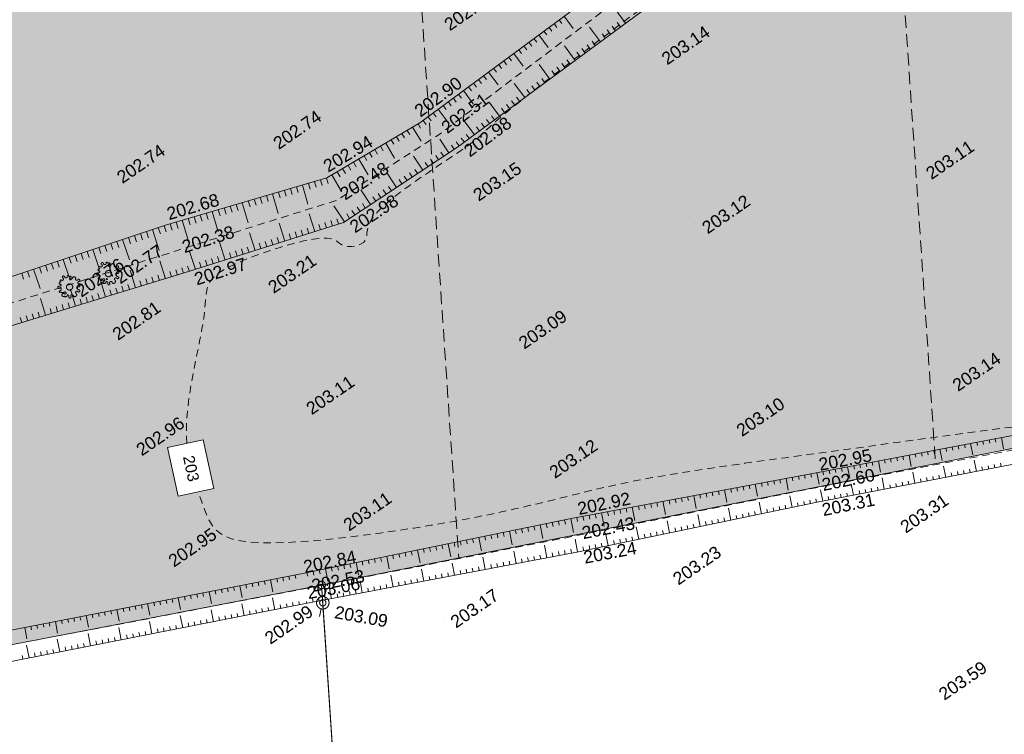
# Model space of a CAD drawing. Header units: millimetres. Extents: x -446952 to 537903, y -185749 to 168493.
# Tile 95 of 155: x 167725 to 246364, y 2088 to 59164. Entities that reach past the tile are written whole.
import ezdxf
from ezdxf.xclip import XClip

# ---------------------------------------------------------------- set-up
doc = ezdxf.new("R2010")
doc.units = ezdxf.units.MM
doc.header["$MEASUREMENT"] = 0
doc.header["$XCLIPFRAME"] = 0
for name, pattern in [('CACHEx2', [1500, 1000, -500]), ('FOSSE', [1000, 600, -400]), ('Wipeout_Contour', [1000, 0, -1000])]:
    doc.linetypes.add(name, pattern=pattern)
for name, color, linetype in [('02 AF-17-0322 ZAE POMME- CHANTIER-2018-09-26_2_000-VALORIS PROJET-LOTS_Limite', 7, 'Continuous'), ('02 AF-17-0322 ZAE POMME- CHANTIER-2018-09-26_2_01-PAP LOTS CONTOURS', 7, 'Continuous'), ('02 AF-17-0322 ZAE POMME- CHANTIER-2018-09-26_2_01-PAP- REVET MACROLOT', 7, 'Continuous'), ('02 AF-17-0322 ZAE POMME- CHANTIER-2018-09-26_2_2D - Dessins placés - Géomètre.2D', 7, 'Continuous'), ('02 AF-17-0322 ZAE POMME- CHANTIER-2018-09-26_2_X-PTS TOPO-TEXTE TOPOALT', 7, 'Continuous'), ('02 AF-17-0322 ZAE POMME- CHANTIER-2018-09-26_2_X-PTS TOPO-TOPOPOINT', 7, 'Continuous'), ('02 AF-17-0322 ZAE POMME- CHANTIER-2018-09-26_2_Y - FDP TOPO-LIMITES_08441', 7, 'Continuous'), ('02 AF-17-0322 ZAE POMME- CHANTIER-2018-09-26_2_Y-FDP TOPO-CN_1_00', 7, 'Continuous'), ('02 AF-17-0322 ZAE POMME- CHANTIER-2018-09-26_2_Y-FDP TOPO-CN_Cotation', 7, 'Continuous'), ('02 AF-17-0322 ZAE POMME- CHANTIER-2018-09-26_2_Y-FDP TOPO-CN_Cotation Cache des textes', 7, 'Continuous'), ('02 AF-17-0322 ZAE POMME- CHANTIER-2018-09-26_2_Y-FDP TOPO-TOP_AXE_FOSSE', 7, 'Continuous'), ('02 AF-17-0322 ZAE POMME- CHANTIER-2018-09-26_2_Y-FDP TOPO-TOP_BARBULE', 7, 'Continuous'), ('02 AF-17-0322 ZAE POMME- CHANTIER-2018-09-26_2_Y-FDP TOPO-TOP_BORNE', 7, 'Continuous'), ('02 AF-17-0322 ZAE POMME- CHANTIER-2018-09-26_2_Y-FDP TOPO-TOP_TALUS', 7, 'Continuous'), ('02 AF-17-0322 ZAE POMME- CHANTIER-2018-09-26_2_Y-FDP TOPO-TOP_VEGETATION_symb', 7, 'Continuous'), ('2D - Dessins placés - Géomètre.2D', 7, 'Continuous')]:
    doc.layers.add(name, color=color, linetype=linetype)
doc.styles.add('STYLE_GENERE_4', font='txt')

# ---------------------------------------------------------------- blocks, each defined once
blk = doc.blocks.new('Dessin_1_2', base_point=(-56559339, -2771872408))
at = {"color": 254, "linetype": 'Wipeout_Contour', "lineweight": 0, "ltscale": 2094265.569888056}
blk.add_wipeout([(-446952, -185749), (537903, -185749), (537903, 168493), (-446952, 168064)], dxfattribs=at).dxf.layer = '02 AF-17-0322 ZAE POMME- CHANTIER-2018-09-26_2_2D - Dessins placés - Géomètre.2D'
at = {"layer": '02 AF-17-0322 ZAE POMME- CHANTIER-2018-09-26_2_01-PAP- REVET MACROLOT', "linetype": 'Continuous', "lineweight": 25}
blk.add_hatch(color=171, dxfattribs=at).paths.add_polyline_path([(-2624, 0), (118936, 0), (191842, 14011), (308042, 37002), (316240, 89936, 0.048256), (316443, 93493), (298432, 111261, 0.048297), (294876, 111008), (258211, 104814, -0.02499), (250671, 103924), (73174, 91936, 0.079278), (67799, 90702), (50064, 83539, -0.04246), (39453, 80267), (7910, 73407), (7843, 72369)])
at = {"layer": '02 AF-17-0322 ZAE POMME- CHANTIER-2018-09-26_2_000-VALORIS PROJET-LOTS_Limite', "color": 7, "linetype": 'CACHEx2', "lineweight": 15, "flags": 128}
for points in [[(235525, 102901), (240874, 23713)], [(197113, 100307), (202795, 16178)]]:
    blk.add_lwpolyline(points, dxfattribs=at)
at = {"layer": '02 AF-17-0322 ZAE POMME- CHANTIER-2018-09-26_2_01-PAP LOTS CONTOURS', "color": 7, "linetype": 'Continuous', "lineweight": 15, "flags": 128}
blk.add_lwpolyline([(191842, 14011), (308042, 37002), (293772, -55152), (279967, -137363), (272678, -146499), (201661, -133529), (195151, -35710)], close=True, dxfattribs=at)
at = {"layer": '02 AF-17-0322 ZAE POMME- CHANTIER-2018-09-26_2_X-PTS TOPO-TOPOPOINT', "color": 14, "linetype": 'Continuous', "lineweight": 15, "true_color": 0xa80f02}
for p, q in [((201129, 59097), (201130, 59097)), ((218491, 56372), (218491, 56372)), ((199676, 50916), (199676, 50916)), ((187471, 49618), (187471, 49618)), ((201216, 49989), (201216, 49989)), ((202701, 48978), (202701, 48978)), ((239600, 47218), (239600, 47218)), ((174983, 46902), (174983, 46902)), ((192264, 46528), (192264, 46528)), ((203438, 45484), (203438, 45484)), ((193054, 44744), (193054, 44744)), ((179456, 42773), (179456, 42773)), ((193582, 42971), (193582, 42971)), ((221718, 42870), (221718, 42870)), ((180253, 40714), (180253, 40714)), ((174810, 38880), (174810, 38880)), ((181212, 39039), (181212, 39039)), ((171708, 37815), (171708, 37815)), ((187060, 38121), (187060, 38121)), ((174628, 34372), (174628, 34372)), ((207075, 33671), (207075, 33671)), ((241720, 30290), (241720, 30290)), ((190102, 28432), (190102, 28432)), ((224462, 26682), (224462, 26682)), ((176531, 25146), (176531, 25146)), ((209523, 23341), (209523, 23341)), ((231195, 22951), (231195, 22951)), ((231301, 21785), (231301, 21785)), ((231417, 20619), (231417, 20619)), ((193073, 19131), (193073, 19131)), ((211770, 19329), (211770, 19329)), ((237550, 18973), (237550, 18973)), ((212132, 17942), (212132, 17942)), ((212355, 16669), (212356, 16669)), ((179092, 16258), (179092, 16258)), ((190214, 14900), (190214, 14900)), ((219387, 14826), (219387, 14826)), ((190542, 13728), (190542, 13729)), ((191842, 14011), (191842, 14012)), ((191923, 12585), (191923, 12585)), ((190555, 12524), (190555, 12524)), ((201628, 11390), (201628, 11390)), ((186793, 10090), (186793, 10090)), ((240623, 5622), (240623, 5622))]:
    blk.add_line(p, q, dxfattribs=at)
at = {"layer": '02 AF-17-0322 ZAE POMME- CHANTIER-2018-09-26_2_Y - FDP TOPO-LIMITES_08441', "color": 14, "linetype": 'Continuous', "lineweight": 15, "true_color": 0xa80f02, "flags": 128}
blk.add_lwpolyline([(118936, 0), (117811, -24100), (144732, -29494), (149741, -124024), (201661, -133529), (191935, 12615), (191842, 14011)], close=True, dxfattribs=at)
at = {"layer": '02 AF-17-0322 ZAE POMME- CHANTIER-2018-09-26_2_Y-FDP TOPO-CN_1_00', "color": 14, "linetype": 'FOSSE', "lineweight": 15, "true_color": 0xa80f02, "flags": 128}
blk.add_lwpolyline([(232974, 68362), (233116, 68379), (233546, 68410), (233986, 68409), (234424, 68364), (234845, 68263), (235248, 68114), (235631, 67927), (235994, 67714), (236335, 67486), (236655, 67252), (236952, 67024), (237226, 66814), (237476, 66628), (237704, 66463), (237913, 66312), (238103, 66169), (238278, 66027), (238439, 65879), (238589, 65718), (238729, 65537), (238860, 65332), (238978, 65107), (239077, 64868), (239150, 64620), (239191, 64371), (239196, 64125), (239156, 63889), (239067, 63670), (238925, 63471), (238735, 63298), (238502, 63151), (238235, 63033), (237940, 62947), (237623, 62895), (237293, 62879), (236955, 62903), (236614, 62965), (236262, 63060), (235889, 63177), (235484, 63309), (235037, 63446), (234538, 63579), (233977, 63700), (233343, 63798), (232631, 63869), (231860, 63914), (231056, 63941), (230243, 63956), (229445, 63965), (228688, 63973), (227997, 63988), (227395, 64016), (226900, 64059), (226497, 64112), (226162, 64164), (225872, 64208), (225605, 64232), (225336, 64229), (225044, 64189), (224704, 64102), (224300, 63962), (223842, 63777), (223345, 63557), (222826, 63313), (222300, 63055), (221783, 62793), (221292, 62538), (220842, 62301), (220442, 62087), (220068, 61879), (219692, 61656), (219283, 61396), (218811, 61078), (218246, 60681), (217558, 60182), (216716, 59560), (215704, 58803), (214556, 57938), (213320, 57000), (212044, 56025), (210774, 55049), (209558, 54107), (208443, 53236), (207478, 52471), (206697, 51840), (206086, 51331), (205618, 50929), (205265, 50613), (205002, 50366), (204801, 50170), (204635, 50006), (204478, 49856), (204305, 49703), (204104, 49539), (203865, 49355), (203579, 49146), (203235, 48904), (202824, 48622), (202336, 48291), (201761, 47906), (201097, 47463), (200368, 46972), (199602, 46447), (198831, 45903), (198085, 45354), (197394, 44815), (196788, 44298), (196298, 43819), (195945, 43389), (195710, 43007), (195569, 42669), (195494, 42373), (195458, 42113), (195435, 41887), (195398, 41691), (195321, 41520), (195184, 41374), (194994, 41251), (194766, 41155), (194513, 41087), (194250, 41048), (193990, 41041), (193749, 41067), (193539, 41128), (193369, 41223), (193218, 41340), (193058, 41463), (192862, 41578), (192603, 41668), (192254, 41719), (191787, 41716), (191175, 41643), (190402, 41489), (189502, 41265), (188521, 40982), (187504, 40654), (186496, 40296), (185543, 39920), (184690, 39540), (183984, 39169), (183455, 38816), (183086, 38466), (182845, 38099), (182698, 37697), (182615, 37239), (182564, 36706), (182511, 36078), (182426, 35335), (182285, 34466), (182098, 33489), (181882, 32430), (181658, 31315), (181444, 30170), (181257, 29022), (181116, 27897), (181041, 26820), (181044, 25812), (181118, 24877), (181248, 24009), (181422, 23206), (181627, 22464), (181849, 21780), (182074, 21150), (182290, 20571), (182489, 20041), (182682, 19559), (182888, 19125), (183123, 18739), (183406, 18401), (183754, 18113), (184184, 17873), (184714, 17682), (185358, 17540), (186111, 17445), (186966, 17393), (187915, 17380), (188951, 17405), (190065, 17464), (191250, 17554), (192499, 17672), (193801, 17814), (195142, 17978), (196504, 18160), (197872, 18356), (199229, 18564), (200557, 18779), (201840, 18999), (203062, 19220), (204209, 19440), (205287, 19657), (206305, 19872), (207271, 20086), (208194, 20298), (209084, 20509), (209949, 20720), (210799, 20929), (211642, 21139), (212489, 21348), (213350, 21556), (214236, 21763), (215158, 21970), (216126, 22176), (217152, 22382), (218244, 22586), (219410, 22789), (220630, 22989), (221884, 23185), (223149, 23375), (224402, 23558), (225620, 23731), (226781, 23893), (227863, 24043), (228852, 24179), (229767, 24305), (230639, 24425), (231496, 24543), (232367, 24662), (233282, 24786), (234269, 24920), (235358, 25068), (236566, 25231), (237866, 25407), (239220, 25590), (240589, 25774), (241935, 25955), (243221, 26128), (244406, 26286), (245453, 26426), (246334, 26543), (247062, 26638), (247658, 26715), (248148, 26774), (248552, 26820), (248895, 26855), (249199, 26881), (249488, 26900), (249783, 26917), (250105, 26935), (250475, 26961), (250913, 26999), (251438, 27055), (252072, 27135), (252834, 27244), (253745, 27387), (254813, 27567), (254995, 27599)], dxfattribs=at)
at = {"layer": '02 AF-17-0322 ZAE POMME- CHANTIER-2018-09-26_2_Y-FDP TOPO-TOP_AXE_FOSSE', "color": 14, "linetype": 'FOSSE', "lineweight": 15, "true_color": 0xa80f02, "flags": 128}
blk.add_lwpolyline([(145521, 30438), (162391, 35047), (180253, 40714), (193054, 44744), (201216, 49989), (218018, 62645), (228225, 68356), (241025, 73595), (259276, 77067), (275754, 82206), (292387, 86172, 0.058471), (303344, 90181), (319258, 100890), (329755, 107233), (335133, 110258), (343500, 120604), (356151, 133054), (368692, 140699), (371012, 143945)], format="xyb", dxfattribs=at)
for points in [[(314807, 38341), (312186, 37821), (283898, 32255), (265291, 28610), (248487, 25079), (231301, 21785), (212132, 17942), (190542, 13728)], [(147919, 5570), (190541, 13728)]]:
    blk.add_lwpolyline(points, dxfattribs=at)
at = {"layer": '02 AF-17-0322 ZAE POMME- CHANTIER-2018-09-26_2_Y-FDP TOPO-TOP_BARBULE', "color": 14, "linetype": 'Continuous', "lineweight": 15, "true_color": 0xa80f02}
for p, q in [((216111, 58878), (215227, 60076)), ((210805, 59147), (211026, 58849)), ((211207, 59444), (211940, 58453)), ((209599, 58255), (209822, 57954)), ((210001, 58552), (210223, 58252)), ((210403, 58850), (210625, 58551)), ((214100, 57393), (213227, 58576)), ((214904, 57987), (214641, 58344)), ((215307, 58284), (215043, 58642)), ((215709, 58581), (215444, 58940)), ((208795, 57660), (209019, 57358)), ((209197, 57958), (209941, 56952)), ((213698, 57096), (213436, 57450)), ((214502, 57690), (214240, 58046)), ((207589, 56768), (207815, 56463)), ((207991, 57066), (208216, 56762)), ((208393, 57363), (208618, 57060)), ((212089, 55909), (211227, 57076)), ((212893, 56503), (212633, 56855)), ((213295, 56799), (213035, 57152)), ((206383, 55876), (206611, 55569)), ((206785, 56174), (207012, 55867)), ((207187, 56471), (207941, 55452)), ((211686, 55612), (211429, 55961)), ((212491, 56206), (212232, 56557)), ((205579, 55282), (205808, 54973)), ((205981, 55579), (206209, 55271)), ((210077, 54424), (209227, 55576)), ((210480, 54721), (210224, 55067)), ((210882, 55018), (210625, 55365)), ((211284, 55315), (211027, 55663)), ((204373, 54390), (204604, 54078)), ((204775, 54687), (205005, 54376)), ((205177, 54984), (205942, 53951)), ((209675, 54127), (209421, 54471)), ((203167, 53498), (203942, 52451)), ((203569, 53795), (203801, 53482)), ((203971, 54093), (204203, 53780)), ((208066, 52939), (207227, 54075)), ((208468, 53236), (208216, 53578)), ((208871, 53533), (208618, 53876)), ((209273, 53830), (209019, 54173)), ((202363, 52903), (202597, 52587)), ((202765, 53201), (202998, 52886)), ((207664, 52642), (207413, 52982)), ((201157, 52011), (201942, 50950)), ((201559, 52309), (201794, 51991)), ((201961, 52606), (202196, 52289)), ((206055, 51454), (205227, 52575)), ((206457, 51751), (206208, 52088)), ((206859, 52048), (206610, 52386)), ((207262, 52345), (207011, 52684)), ((199951, 51119), (200185, 50803)), ((200353, 51417), (200590, 51097)), ((200755, 51714), (200992, 51395)), ((205250, 50860), (205003, 51195)), ((205653, 51157), (205405, 51492)), ((199110, 50581), (199777, 49454)), ((199540, 50836), (199738, 50501)), ((204044, 49969), (203228, 51075)), ((204446, 50266), (204200, 50599)), ((204848, 50563), (204602, 50897)), ((197389, 49562), (197598, 49209)), ((197819, 49817), (198026, 49467)), ((198250, 50071), (198454, 49726)), ((198680, 50326), (198882, 49984)), ((202007, 48521), (201275, 49632)), ((203239, 49375), (202996, 49705)), ((203641, 49672), (203397, 50003)), ((196098, 48798), (196314, 48433)), ((196529, 49053), (196742, 48692)), ((196959, 49307), (197664, 48117)), ((202424, 48796), (202202, 49133)), ((202837, 49078), (202594, 49407)), ((194808, 48034), (195550, 46780)), ((195238, 48288), (195458, 47916)), ((195668, 48543), (195886, 48175)), ((199919, 47146), (199175, 48275)), ((200754, 47696), (200532, 48032)), ((201172, 47971), (200951, 48306)), ((201589, 48246), (201369, 48580)), ((193517, 47270), (193746, 46882)), ((193947, 47524), (194174, 47141)), ((194377, 47779), (194602, 47399)), ((199502, 46871), (199278, 47211)), ((200337, 47421), (200114, 47758)), ((192222, 46515), (192353, 46068)), ((192656, 46760), (193436, 45443)), ((193087, 47015), (193318, 46624)), ((197831, 45770), (197075, 46919)), ((198666, 46320), (198441, 46663)), ((199084, 46596), (198859, 46937)), ((189343, 45671), (189478, 45211)), ((189823, 45812), (189957, 45354)), ((190303, 45953), (190748, 44433)), ((190782, 46093), (190915, 45640)), ((191262, 46234), (191395, 45783)), ((191742, 46375), (191874, 45926)), ((197414, 45495), (197186, 45841)), ((198249, 46045), (198023, 46389)), ((186464, 44827), (186603, 44353)), ((186944, 44968), (187082, 44496)), ((187424, 45109), (187561, 44639)), ((187904, 45249), (188360, 43691)), ((188383, 45390), (188520, 44925)), ((188863, 45531), (188999, 45068)), ((195744, 44395), (194975, 45562)), ((196161, 44670), (195931, 45019)), ((196579, 44945), (196349, 45293)), ((196996, 45220), (196768, 45567)), ((184065, 44124), (184207, 43639)), ((184545, 44265), (184687, 43781)), ((185025, 44405), (185166, 43924)), ((185504, 44546), (185972, 42950)), ((185984, 44687), (186124, 44210)), ((193656, 43020), (192821, 44287)), ((194908, 43845), (194676, 44198)), ((195326, 44120), (195095, 44471)), ((181186, 43280), (181333, 42781)), ((181666, 43421), (181812, 42924)), ((182146, 43561), (182291, 43067)), ((182626, 43702), (182770, 43210)), ((183105, 43843), (183584, 42209)), ((183585, 43983), (183728, 43496)), ((191284, 42241), (190834, 43656)), ((193190, 42847), (193055, 43270)), ((194073, 43295), (193840, 43650)), ((194491, 43570), (194258, 43924)), ((178795, 42552), (178961, 42053)), ((179269, 42711), (179436, 42210)), ((179747, 42858), (179895, 42352)), ((180227, 42999), (180374, 42495)), ((180706, 43139), (181197, 41468)), ((188901, 41483), (188450, 42904)), ((190807, 42089), (190672, 42514)), ((191760, 42392), (191625, 42816)), ((192237, 42544), (192102, 42967)), ((192713, 42695), (192579, 43119)), ((176423, 41761), (176587, 41270)), ((176898, 41919), (177062, 41427)), ((177372, 42078), (177537, 41583)), ((177846, 42236), (178012, 41740)), ((178321, 42394), (178874, 40735)), ((186519, 40726), (186066, 42152)), ((188425, 41332), (188289, 41758)), ((189378, 41635), (189242, 42061)), ((189854, 41786), (189719, 42212)), ((190331, 41938), (190196, 42363)), ((174052, 40970), (174213, 40488)), ((174526, 41128), (174688, 40644)), ((175000, 41287), (175163, 40801)), ((175475, 41445), (175637, 40957)), ((175949, 41603), (176493, 39972)), ((184136, 39969), (183681, 41400)), ((186042, 40575), (185906, 41003)), ((186995, 40878), (186859, 41305)), ((187472, 41029), (187336, 41456)), ((187948, 41181), (187813, 41607)), ((171680, 40179), (171838, 39705)), ((172155, 40337), (172313, 39861)), ((172629, 40495), (172788, 40018)), ((173103, 40654), (173263, 40174)), ((173578, 40812), (174112, 39209)), ((181754, 39212), (181297, 40648)), ((183660, 39817), (183523, 40247)), ((184613, 40120), (184476, 40549)), ((185089, 40272), (184953, 40700)), ((185566, 40423), (185429, 40852)), ((169309, 39388), (169464, 38922)), ((169783, 39546), (169939, 39079)), ((170257, 39704), (170414, 39235)), ((170732, 39863), (170889, 39392)), ((171206, 40021), (171731, 38446)), ((179364, 38476), (178929, 39903)), ((180799, 38914), (180667, 39345)), ((181277, 39060), (181140, 39491)), ((182230, 39363), (182093, 39794)), ((182707, 39514), (182570, 39945)), ((183183, 39666), (183046, 40096)), ((167886, 38913), (168040, 38452)), ((168360, 39071), (168514, 38609)), ((168834, 39230), (169351, 37683)), ((176973, 37748), (176545, 39152)), ((178408, 38185), (178278, 38610)), ((178886, 38331), (178756, 38757)), ((179842, 38622), (179712, 39051)), ((180321, 38768), (180189, 39198)), ((174581, 37019), (174160, 38402)), ((176016, 37456), (175889, 37875)), ((176494, 37602), (176366, 38022)), ((177451, 37893), (177322, 38316)), ((177929, 38039), (177800, 38463)), ((172190, 36290), (171775, 37651)), ((173146, 36582), (173021, 36992)), ((173625, 36727), (173499, 37140)), ((174103, 36873), (173977, 37287)), ((175060, 37165), (174933, 37581)), ((175538, 37310), (175411, 37728)), ((169798, 35561), (169390, 36900)), ((170755, 35853), (170632, 36257)), ((171233, 35999), (171110, 36404)), ((171712, 36144), (171588, 36551)), ((172668, 36436), (172543, 36845)), ((168364, 35124), (168242, 35522)), ((168842, 35270), (168720, 35669)), ((169320, 35416), (169198, 35816)), ((170277, 35707), (170154, 36110)), ((167885, 34978), (167764, 35375)), ((243181, 25228), (243233, 24958)), ((243673, 25321), (243843, 24422)), ((244164, 25414), (244215, 25145)), ((244655, 25507), (244706, 25238)), ((245146, 25601), (245197, 25332)), ((245638, 25694), (245689, 25425)), ((246129, 25787), (246299, 24891)), ((238760, 24388), (238933, 23482)), ((239252, 24481), (239303, 24210)), ((239743, 24574), (239794, 24303)), ((240234, 24668), (240286, 24397)), ((240725, 24761), (240777, 24490)), ((241217, 24854), (241388, 23952)), ((241708, 24948), (241759, 24677)), ((242199, 25041), (242250, 24771)), ((242690, 25134), (242742, 24864)), ((234831, 23642), (234883, 23368)), ((235322, 23735), (235374, 23462)), ((235813, 23828), (235865, 23555)), ((236304, 23921), (236477, 23012)), ((236796, 24015), (236847, 23742)), ((237287, 24108), (237339, 23836)), ((237778, 24201), (237830, 23929)), ((238269, 24295), (238321, 24023)), ((244138, 23086), (243965, 23980)), ((245611, 23372), (245559, 23639)), ((246102, 23467), (246050, 23734)), ((230901, 22896), (230952, 22620)), ((231392, 22989), (231566, 22073)), ((231883, 23082), (231936, 22807)), ((232375, 23175), (232427, 22901)), ((232866, 23268), (232918, 22994)), ((233357, 23362), (233409, 23088)), ((233848, 23455), (234022, 22542)), ((234340, 23548), (234391, 23275)), ((239230, 22134), (239055, 23037)), ((241684, 22610), (241510, 23509)), ((242175, 22705), (242123, 22975)), ((242666, 22801), (242614, 23070)), ((243157, 22896), (243105, 23165)), ((243648, 22991), (243596, 23260)), ((244629, 23181), (244577, 23449)), ((245120, 23277), (245068, 23544)), ((226477, 22071), (226657, 21104)), ((226969, 22163), (227022, 21874)), ((227460, 22255), (227514, 21968)), ((227952, 22346), (228005, 22061)), ((228443, 22438), (228496, 22154)), ((228935, 22530), (229110, 21589)), ((229426, 22621), (229479, 22341)), ((229918, 22713), (229970, 22434)), ((230409, 22805), (230461, 22527)), ((234321, 21182), (234145, 22093)), ((236776, 21658), (236600, 22565)), ((237267, 21754), (237214, 22025)), ((237757, 21849), (237705, 22120)), ((238248, 21944), (238196, 22215)), ((238739, 22039), (238687, 22310)), ((239721, 22229), (239668, 22500)), ((240212, 22325), (240159, 22595)), ((240702, 22420), (240650, 22690)), ((241193, 22515), (241141, 22785)), ((222053, 21246), (222110, 20942)), ((222545, 21338), (222601, 21035)), ((223036, 21430), (223093, 21128)), ((223528, 21521), (223584, 21222)), ((224019, 21613), (224205, 20620)), ((224511, 21705), (224566, 21408)), ((225002, 21796), (225057, 21501)), ((225494, 21888), (225549, 21595)), ((225986, 21980), (226040, 21688)), ((231867, 20706), (231690, 21622)), ((233340, 20992), (233287, 21266)), ((233831, 21087), (233777, 21361)), ((234812, 21278), (234759, 21551)), ((235303, 21373), (235250, 21646)), ((235794, 21468), (235741, 21740)), ((236285, 21563), (236232, 21835)), ((218121, 20513), (218180, 20196)), ((218613, 20605), (218671, 20289)), ((219104, 20696), (219299, 19650)), ((219596, 20788), (219654, 20476)), ((220087, 20880), (220145, 20569)), ((220579, 20971), (220636, 20662)), ((221070, 21063), (221128, 20755)), ((221562, 21155), (221752, 20135)), ((226970, 19698), (226776, 20634)), ((229418, 20205), (229227, 21128)), ((229908, 20306), (229850, 20583)), ((230397, 20408), (230340, 20683)), ((230887, 20509), (230830, 20784)), ((231376, 20611), (231320, 20885)), ((232358, 20802), (232305, 21076)), ((232849, 20897), (232796, 21171)), ((213697, 19688), (213759, 19357)), ((214189, 19780), (214394, 18680)), ((214680, 19872), (214742, 19543)), ((215172, 19963), (215233, 19636)), ((215663, 20055), (215724, 19730)), ((216155, 20146), (216215, 19823)), ((216646, 20238), (216847, 19165)), ((217138, 20330), (217198, 20009)), ((217630, 20421), (217689, 20103)), ((224522, 19190), (224325, 20139)), ((225501, 19393), (225443, 19676)), ((225991, 19495), (225932, 19777)), ((226480, 19596), (226422, 19878)), ((227460, 19799), (227402, 20079)), ((227949, 19900), (227891, 20180)), ((228439, 20002), (228381, 20280)), ((228928, 20103), (228871, 20381)), ((209772, 18918), (209840, 18587)), ((210262, 19019), (210330, 18686)), ((210752, 19120), (210820, 18786)), ((211242, 19220), (211310, 18885)), ((211731, 19321), (211962, 18200)), ((212223, 19413), (212285, 19077)), ((212714, 19505), (212777, 19170)), ((213206, 19597), (213268, 19263)), ((219626, 18176), (219424, 19150)), ((222074, 18683), (221875, 19645)), ((222564, 18785), (222504, 19072)), ((223053, 18886), (222994, 19173)), ((223543, 18987), (223483, 19274)), ((224032, 19089), (223973, 19374)), ((225012, 19292), (224953, 19576)), ((205854, 18113), (205920, 17791)), ((206344, 18214), (206410, 17891)), ((206834, 18315), (207056, 17232)), ((207323, 18415), (207390, 18089)), ((207813, 18516), (207880, 18189)), ((208303, 18616), (208370, 18288)), ((208793, 18717), (208860, 18388)), ((209283, 18818), (209509, 17716)), ((214730, 17161), (214523, 18161)), ((217178, 17669), (216974, 18655)), ((218157, 17871), (218096, 18166)), ((218647, 17973), (218586, 18267)), ((219136, 18074), (219076, 18367)), ((220116, 18277), (220055, 18569)), ((220605, 18379), (220545, 18669)), ((221095, 18480), (221035, 18770)), ((221584, 18582), (221524, 18871)), ((201936, 17308), (202150, 16265)), ((202426, 17409), (202490, 17095)), ((202916, 17510), (202980, 17194)), ((203405, 17610), (203470, 17294)), ((203895, 17711), (203960, 17393)), ((204385, 17811), (204603, 16749)), ((204875, 17912), (204940, 17592)), ((205364, 18013), (205430, 17692)), ((212282, 16655), (212089, 17670)), ((214240, 17060), (214178, 17360)), ((215220, 17263), (215158, 17562)), ((215709, 17364), (215647, 17662)), ((216199, 17466), (216137, 17763)), ((216688, 17567), (216627, 17864)), ((217668, 17770), (217606, 18065)), ((198508, 16604), (198570, 16299)), ((198997, 16705), (199060, 16399)), ((199487, 16805), (199697, 15781)), ((199977, 16906), (200040, 16598)), ((200467, 17006), (200530, 16697)), ((200956, 17107), (201020, 16796)), ((201446, 17208), (201510, 16896)), ((207370, 15721), (207180, 16717)), ((209826, 16188), (209635, 17194)), ((210317, 16282), (210260, 16584)), ((210808, 16375), (210751, 16678)), ((211299, 16468), (211242, 16772)), ((211791, 16562), (211733, 16866)), ((212772, 16755), (212709, 17058)), ((213261, 16857), (213199, 17159)), ((213751, 16958), (213688, 17260)), ((194589, 15799), (194792, 14814)), ((195079, 15900), (195140, 15603)), ((195569, 16000), (195630, 15702)), ((196059, 16101), (196120, 15802)), ((196548, 16201), (196610, 15901)), ((197038, 16302), (197245, 15298)), ((197528, 16403), (197590, 16100)), ((198018, 16503), (198080, 16200)), ((202458, 14787), (202272, 15764)), ((204914, 15254), (204726, 16241)), ((205896, 15441), (205840, 15738)), ((206387, 15534), (206331, 15832)), ((206879, 15628), (206822, 15926)), ((207861, 15815), (207804, 16114)), ((208352, 15908), (208295, 16208)), ((208843, 16001), (208786, 16302)), ((209335, 16095), (209277, 16396)), ((190671, 14994), (190730, 14708)), ((191161, 15095), (191220, 14807)), ((191651, 15195), (191710, 14907)), ((192141, 15296), (192339, 14330)), ((192630, 15396), (192690, 15106)), ((193120, 15497), (193180, 15205)), ((193610, 15598), (193670, 15305)), ((194100, 15698), (194160, 15404)), ((200002, 14320), (199818, 15288)), ((201967, 14694), (201911, 14986)), ((202949, 14881), (202893, 15174)), ((203440, 14974), (203384, 15268)), ((203931, 15067), (203875, 15362)), ((204423, 15161), (204366, 15456)), ((205405, 15348), (205349, 15644)), ((186777, 14234), (186832, 13950)), ((187268, 14329), (187323, 14045)), ((187758, 14424), (187942, 13476)), ((188249, 14519), (188304, 14234)), ((188740, 14614), (188795, 14329)), ((189231, 14709), (189286, 14424)), ((189722, 14804), (189777, 14519)), ((195090, 13386), (194909, 14335)), ((197546, 13853), (197364, 14811)), ((198037, 13946), (197982, 14234)), ((198528, 14040), (198473, 14328)), ((199019, 14133), (198964, 14422)), ((199511, 14227), (199456, 14516)), ((200493, 14413), (200438, 14704)), ((200984, 14507), (200929, 14798)), ((201475, 14600), (201420, 14892)), ((182359, 13378), (182413, 13097)), ((182850, 13473), (183032, 12534)), ((183341, 13568), (183395, 13286)), ((183831, 13663), (183886, 13381)), ((184322, 13758), (184377, 13476)), ((184813, 13853), (184868, 13571)), ((185304, 13949), (185487, 13005)), ((185795, 14044), (185850, 13760)), ((186286, 14139), (186341, 13855)), ((192634, 12919), (192455, 13858)), ((193616, 13106), (193562, 13389)), ((194107, 13199), (194054, 13483)), ((194599, 13293), (194545, 13577)), ((195581, 13479), (195527, 13765)), ((196072, 13573), (196018, 13859)), ((196563, 13666), (196509, 13953)), ((197055, 13760), (197000, 14047)), ((178432, 12618), (178486, 12338)), ((178923, 12713), (178977, 12433)), ((179413, 12808), (179468, 12528)), ((179904, 12903), (179959, 12623)), ((180395, 12998), (180576, 12063)), ((180886, 13093), (180941, 12812)), ((181377, 13188), (181431, 12907)), ((181868, 13283), (181922, 13002)), ((188101, 12041), (187916, 12981)), ((189573, 12330), (189517, 12610)), ((190063, 12426), (190008, 12706)), ((190669, 12545), (190640, 12698)), ((191160, 12639), (191107, 12919)), ((191651, 12732), (191598, 13013)), ((192143, 12826), (192089, 13107)), ((193125, 13012), (193071, 13295)), ((174505, 11857), (174558, 11580)), ((174996, 11952), (175049, 11675)), ((175486, 12047), (175666, 11121)), ((175977, 12142), (176031, 11864)), ((176468, 12238), (176522, 11959)), ((176959, 12333), (177013, 12054)), ((177450, 12428), (177504, 12149)), ((177941, 12523), (178121, 11592)), ((183195, 11076), (183006, 12036)), ((185648, 11558), (185461, 12509)), ((186138, 11655), (186082, 11939)), ((186629, 11751), (186573, 12035)), ((187120, 11848), (187064, 12131)), ((187610, 11944), (187555, 12227)), ((188591, 12137), (188536, 12419)), ((189082, 12233), (189027, 12514)), ((170578, 11097), (170755, 10179)), ((171069, 11192), (171122, 10916)), ((171559, 11287), (171613, 11011)), ((172050, 11382), (172104, 11106)), ((172541, 11477), (172595, 11201)), ((173032, 11572), (173211, 10650)), ((173523, 11667), (173577, 11390)), ((174014, 11762), (174067, 11485)), ((178289, 10112), (178096, 11092)), ((180742, 10594), (180551, 11564)), ((181723, 10787), (181666, 11077)), ((182213, 10883), (182157, 11173)), ((182704, 10980), (182647, 11268)), ((183685, 11173), (183629, 11460)), ((184176, 11269), (184119, 11556)), ((184666, 11365), (184610, 11652)), ((185157, 11462), (185101, 11748)), ((168123, 10622), (168300, 9708)), ((168614, 10717), (168667, 10442)), ((169105, 10812), (169158, 10537)), ((169596, 10907), (169649, 10632)), ((170087, 11002), (170140, 10727)), ((175835, 9630), (175641, 10619)), ((177798, 10015), (177740, 10310)), ((178779, 10208), (178721, 10502)), ((179270, 10305), (179212, 10597)), ((179760, 10401), (179703, 10693)), ((180251, 10498), (180194, 10789)), ((181232, 10690), (181175, 10981)), ((170929, 8665), (170731, 9674)), ((173382, 9147), (173186, 10147)), ((173873, 9244), (173814, 9543)), ((174364, 9340), (174305, 9639)), ((174854, 9437), (174796, 9735)), ((175345, 9533), (175286, 9831)), ((176326, 9726), (176268, 10022)), ((176817, 9822), (176759, 10118)), ((177307, 9919), (177249, 10214)), ((168476, 8183), (168276, 9202)), ((169458, 8376), (169398, 8680)), ((169948, 8472), (169888, 8776)), ((170439, 8569), (170379, 8872)), ((171420, 8762), (171361, 9064)), ((171911, 8858), (171851, 9160)), ((172401, 8955), (172342, 9255)), ((172892, 9051), (172833, 9351)), ((167986, 8087), (167925, 8393)), ((168967, 8279), (168907, 8585))]:
    blk.add_line(p, q, dxfattribs=at)
at = {"layer": '02 AF-17-0322 ZAE POMME- CHANTIER-2018-09-26_2_Y-FDP TOPO-TOP_BORNE', "color": 14, "linetype": 'Continuous', "lineweight": 15, "true_color": 0xa80f02}
for p, q in [((192060, 13075), (192220, 13708)), ((191660, 11500), (191814, 12106))]:
    blk.add_line(p, q, dxfattribs=at)
at = {"layer": '02 AF-17-0322 ZAE POMME- CHANTIER-2018-09-26_2_Y-FDP TOPO-TOP_BORNE', "color": 254, "linetype": 'Continuous', "lineweight": 15, "true_color": 0xcccccc}
blk.add_circle((191842, 14011), 300, dxfattribs=at)
at = {"layer": '02 AF-17-0322 ZAE POMME- CHANTIER-2018-09-26_2_Y-FDP TOPO-TOP_BORNE', "color": 14, "linetype": 'Continuous', "lineweight": 15, "true_color": 0xa80f02}
for radius in [500, 250]:
    blk.add_circle((191932, 12592), radius, dxfattribs=at)
at = {"layer": '02 AF-17-0322 ZAE POMME- CHANTIER-2018-09-26_2_Y-FDP TOPO-TOP_TALUS', "color": 14, "linetype": 'Continuous', "lineweight": 15, "true_color": 0xa80f02, "flags": 128}
for points in [[(145446, 31113), (146765, 32522), (161827, 36892), (179456, 42773), (192264, 46528), (199676, 50916), (217554, 64138), (227754, 70090), (240789, 75074), (258720, 78824), (275576, 83857), (291957, 87969, 0.046878), (302731, 91773), (318231, 102162), (328814, 108471), (331339, 108965)], [(145644, 29839), (147981, 29521), (163108, 33522), (181212, 39039), (193582, 42971), (202701, 48978), (218778, 60847), (229462, 67008), (241492, 71645), (259748, 75516), (275771, 80469), (292754, 84823, 0.049922), (304087, 88968), (320509, 99414), (332288, 107313), (332049, 107551)]]:
    blk.add_lwpolyline(points, format="xyb", dxfattribs=at)
for points in [[(314807, 38341), (311965, 38827), (283618, 33291), (265271, 29741), (248138, 26169), (231195, 22951), (211770, 19329), (190214, 14900)], [(314807, 38341), (312642, 36858), (284571, 31021), (265609, 27410), (248495, 23931), (231417, 20619), (212355, 16669), (190555, 12524)], [(190213, 14899), (147525, 6633)], [(190554, 12523), (148355, 4228)]]:
    blk.add_lwpolyline(points, dxfattribs=at)
at = {"layer": '02 AF-17-0322 ZAE POMME- CHANTIER-2018-09-26_2_Y-FDP TOPO-TOP_VEGETATION_symb', "color": 14, "linetype": 'Continuous', "lineweight": 15, "true_color": 0xa80f02}
for centre in [(174810, 38880), (171708, 37815)]:
    blk.add_circle(centre, 250, dxfattribs=at)
for centre, radius, start, end in [((174122, 39370), 76.8, 78.83578, 276.01212), ((174220, 39513), 107, 219.20335, 317.88547), ((174327, 39675), 87.8, 122.88547, 236.5676), ((174327, 39675), 87.8, 9.20335, 122.88547), ((174220, 39513), 107, 317.88547, 56.5676), ((174519, 39706), 107, 189.20335, 287.88547), ((174519, 39706), 107, 287.88547, 26.5676), ((174687, 39706), 86.4, 31.33108, 146.02642), ((174816, 39770), 58.6, 198.94432, 350.2391), ((174886, 39510), 62.1, 105.18071, 281.87222), ((174851, 39665), 97.1, 280.86615, 76.68045), ((174818, 39671), 229, 288.59171, 340.5581), ((175122, 39592), 87.8, 64.52707, 178.20919), ((175206, 39577), 104, 12.67514, 116.24279), ((175378, 39519), 107, 130.84495, 229.52707), ((175378, 39519), 107, 229.52707, 328.20919), ((175543, 39417), 87.8, 34.52707, 148.20919), ((175580, 39225), 107, 100.84495, 199.52707), ((175543, 39417), 87.8, 280.84495, 34.52707), ((171225, 38610), 87.8, 122.88547, 236.5676), ((171225, 38610), 87.8, 9.20335, 122.88547), ((171118, 38448), 107, 317.88547, 56.5676), ((171417, 38642), 107, 189.20335, 287.88547), ((171417, 38642), 107, 287.88547, 26.5676), ((171585, 38641), 86.4, 31.33108, 146.02642), ((171714, 38705), 58.6, 198.94432, 350.2391), ((171749, 38601), 97.1, 280.86615, 76.68045), ((172020, 38527), 87.8, 64.52707, 178.20919), ((172104, 38513), 104, 12.67514, 116.24279), ((172276, 38455), 107, 130.84495, 229.52707), ((173951, 38859), 87.8, 70.84495, 184.52707), ((173951, 38859), 87.8, 184.52707, 298.20919), ((174065, 39175), 87.8, 154.52707, 268.20919), ((174015, 39043), 107, 250.84495, 349.52707), ((174220, 38961), 344, 105.22344, 133.08503), ((174080, 38496), 87.8, 100.84495, 214.52707), ((174043, 38687), 107, 19.52707, 118.20919), ((174086, 39051), 43.8, 321.2464, 124.11524), ((174043, 38687), 107, 280.84495, 19.52707), ((175399, 38437), 107, 40.84495, 139.52707), ((175518, 38816), 79.9, 92.35827, 207.85998), ((175553, 38759), 107, 169.52707, 268.20919), ((175580, 39225), 107, 199.52707, 298.20919), ((175544, 38979), 87.8, 250.84495, 4.52707), ((175547, 38564), 87.8, 334.52707, 88.20919), ((175584, 39058), 86.4, 302.97268, 57.66802), ((170849, 37794), 87.8, 70.84495, 184.52707), ((170849, 37794), 87.8, 184.52707, 298.20919), ((170963, 38110), 87.8, 154.52707, 268.20919), ((170913, 37978), 107, 250.84495, 349.52707), ((171118, 37897), 344, 105.22344, 133.08503), ((171020, 38305), 76.8, 78.83578, 276.01212), ((170984, 37986), 43.8, 321.2464, 124.11524), ((171118, 38448), 107, 219.20335, 317.88547), ((171784, 38445), 62.1, 105.18071, 281.87222), ((171716, 38606), 229, 288.59171, 340.5581), ((172276, 38455), 107, 229.52707, 328.20919), ((172416, 37751), 79.9, 92.35827, 207.85998), ((172441, 38352), 87.8, 34.52707, 148.20919), ((172478, 38161), 107, 100.84495, 199.52707), ((172478, 38161), 107, 199.52707, 298.20919), ((172442, 37914), 87.8, 250.84495, 4.52707), ((172441, 38352), 87.8, 280.84495, 34.52707), ((172482, 37993), 86.4, 302.97268, 57.66802), ((174085, 38305), 161, 64.11808, 118.61818), ((174255, 38798), 362, 253.89317, 297.74856), ((174325, 38243), 123, 35.71583, 305.18966), ((174442, 38130), 47.9, 164.26289, 338.08507), ((174447, 38396), 84.1, 254.89949, 105.47253), ((174526, 38190), 87.8, 242.88547, 356.5676), ((174651, 38208), 43.8, 49.6048, 212.47364), ((174657, 38137), 107, 339.20335, 77.88547), ((174839, 38068), 87.8, 159.20335, 272.88547), ((174839, 38068), 87.8, 272.88547, 26.5676), ((175013, 38155), 107, 107.88547, 206.5676), ((175013, 38155), 107, 9.20335, 107.88547), ((175205, 38186), 87.8, 189.20335, 302.88547), ((175249, 38210), 97.5, 272.14856, 353.54358), ((175399, 38437), 107, 139.52707, 238.20919), ((175297, 38271), 87.8, 304.52707, 58.20919), ((175547, 38564), 87.8, 220.84495, 334.52707), ((170978, 37431), 87.8, 100.84495, 214.52707), ((170942, 37622), 107, 19.52707, 118.20919), ((170983, 37240), 161, 64.11808, 118.61818), ((170942, 37622), 107, 280.84495, 19.52707), ((171153, 37733), 362, 253.89317, 297.74856), ((171223, 37178), 123, 35.71583, 305.18966), ((171340, 37065), 47.9, 164.26289, 338.08507), ((171345, 37331), 84.1, 254.89949, 105.47253), ((171424, 37126), 87.8, 242.88547, 356.5676), ((171549, 37144), 43.8, 49.6048, 212.47364), ((171555, 37073), 107, 339.20335, 77.88547), ((171737, 37003), 87.8, 159.20335, 272.88547), ((171737, 37003), 87.8, 272.88547, 26.5676), ((171911, 37091), 107, 107.88547, 206.5676), ((171911, 37091), 107, 9.20335, 107.88547), ((172104, 37122), 87.8, 189.20335, 302.88547), ((172148, 37145), 97.5, 272.14856, 353.54358), ((172297, 37372), 107, 139.52707, 238.20919), ((172297, 37372), 107, 40.84495, 139.52707), ((172195, 37207), 87.8, 304.52707, 58.20919), ((172451, 37694), 107, 169.52707, 268.20919), ((172445, 37500), 87.8, 220.84495, 334.52707), ((172445, 37500), 87.8, 334.52707, 88.20919)]:
    blk.add_arc(centre, radius, start, end, dxfattribs=at)
at = {"layer": '02 AF-17-0322 ZAE POMME- CHANTIER-2018-09-26_2_X-PTS TOPO-TEXTE TOPOALT', "color": 14, "linetype": 'Continuous', "lineweight": 15, "true_color": 0xa80f02, "char_height": 1000, "style": 'STYLE_GENERE_4'}
for s, insert, attachment_point, rotation in [('\\A1;{\\pql;\\fArial|b0|i0|c0|p38;202.80}', (201511, 59056), 1, 34.52707), ('\\A1;{\\pql;\\fArial|b0|i0|c0|p38;203.14}', (218872, 56331), 1, 34.52707), ('\\A1;{\\pql;\\fArial|b0|i0|c0|p38;202.90}', (199737, 51323), 7, 36.48576), ('\\A1;{\\pql;\\fArial|b0|i0|c0|p38;202.51}', (201581, 50403), 4, 36.9874), ('\\A1;{\\pql;\\fArial|b0|i0|c0|p38;202.74}', (187852, 49577), 1, 34.52707), ('\\A1;{\\pql;\\fArial|b0|i0|c0|p38;202.98}', (203084, 48950), 1, 36.43699), ('\\A1;{\\pql;\\fArial|b0|i0|c0|p38;202.94}', (192366, 46926), 7, 30.62628), ('\\A1;{\\pql;\\fArial|b0|i0|c0|p38;202.74}', (175364, 46861), 1, 34.52707), ('\\A1;{\\pql;\\fArial|b0|i0|c0|p38;203.11}', (239982, 47177), 1, 34.52707), ('\\A1;{\\pql;\\fArial|b0|i0|c0|p38;202.48}', (193450, 45129), 4, 32.73144), ('\\A1;{\\pql;\\fArial|b0|i0|c0|p38;203.15}', (203819, 45443), 1, 34.52707), ('\\A1;{\\pql;\\fArial|b0|i0|c0|p38;202.68}', (179654, 43134), 7, 16.33919), ('\\A1;{\\pql;\\fArial|b0|i0|c0|p38;202.98}', (193962, 42923), 1, 33.37271), ('\\A1;{\\pql;\\fArial|b0|i0|c0|p38;203.12}', (222100, 42829), 1, 34.52707), ('\\A1;{\\pql;\\fArial|b0|i0|c0|p38;202.38}', (180736, 40982), 4, 17.47205), ('\\A1;{\\pql;\\fArial|b0|i0|c0|p38;202.77}', (175192, 38839), 1, 34.52707), ('\\A1;{\\pql;\\fArial|b0|i0|c0|p38;202.97}', (181565, 38889), 1, 17.63334), ('\\A1;{\\pql;\\fArial|b0|i0|c0|p38;203.21}', (187442, 38080), 1, 34.52707), ('\\A1;{\\pql;\\fArial|b0|i0|c0|p38;202.76}', (172090, 37774), 1, 34.52707), ('\\A1;{\\pql;\\fArial|b0|i0|c0|p38;202.81}', (175010, 34331), 1, 34.52707), ('\\A1;{\\pql;\\fArial|b0|i0|c0|p38;203.09}', (207456, 33630), 1, 34.52707), ('\\A1;{\\pql;\\fArial|b0|i0|c0|p38;203.14}', (242101, 30249), 1, 34.52707), ('\\A1;{\\pql;\\fArial|b0|i0|c0|p38;203.11}', (190483, 28391), 1, 34.52707), ('\\A1;{\\pql;\\fArial|b0|i0|c0|p38;203.10}', (224843, 26641), 1, 34.52707), ('\\A1;{\\pql;\\fArial|b0|i0|c0|p38;202.96}', (176912, 25105), 1, 34.52707), ('\\A1;{\\pql;\\fArial|b0|i0|c0|p38;203.12}', (209904, 23300), 1, 34.52707), ('\\A1;{\\pql;\\fArial|b0|i0|c0|p38;202.95}', (231466, 24118), 1, 10.56282), ('\\A1;{\\pql;\\fArial|b0|i0|c0|p38;202.60}', (231810, 21999), 4, 11.33618), ('\\A1;{\\pql;\\fArial|b0|i0|c0|p38;203.11}', (193454, 19090), 1, 34.52707), ('\\A1;{\\pql;\\fArial|b0|i0|c0|p38;202.92}', (212194, 20580), 1, 11.61019), ('\\A1;{\\pql;\\fArial|b0|i0|c0|p38;203.31}', (231919, 19495), 7, 11.70684), ('\\A1;{\\pql;\\fArial|b0|i0|c0|p38;203.31}', (237932, 18932), 1, 34.52707), ('\\A1;{\\pql;\\fArial|b0|i0|c0|p38;202.43}', (212642, 18153), 4, 11.04222), ('\\A1;{\\pql;\\fArial|b0|i0|c0|p38;202.95}', (179474, 16217), 1, 34.52707), ('\\A1;{\\pql;\\fArial|b0|i0|c0|p38;203.24}', (212867, 15696), 7, 10.76671), ('\\A1;{\\pql;\\fArial|b0|i0|c0|p38;202.84}', (190298, 15938), 1, 11.61019), ('\\A1;{\\pql;\\fArial|b0|i0|c0|p38;203.23}', (219768, 14785), 1, 34.52707), ('\\A1;{\\pql;\\fArial|b0|i0|c0|p38;202.53}', (191052, 13940), 4, 11.04222), ('\\A1;{\\pql;\\fArial|b0|i0|c0|p38;203.06}', (190787, 12863), 7, 10.76671), ('\\A1;{\\pql;\\fArial|b0|i0|c0|p38;203.17}', (202010, 11349), 1, 34.52707), ('\\A1;{\\pql;\\fArial|b0|i0|c0|p38;202.99}', (187175, 10049), 1, 34.52707), ('\\A1;{\\pql;\\fArial|b0|i0|c0|p38;203.09}', (192985, 12360), 1, 349.95166), ('\\A1;{\\pql;\\fArial|b0|i0|c0|p38;203.59}', (241004, 5581), 1, 34.52707)]:
    blk.add_mtext(s, dxfattribs=dict(at, insert=insert, attachment_point=attachment_point, rotation=rotation))
at = {"color": 254, "linetype": 'Wipeout_Contour', "lineweight": 0, "ltscale": 731567.18305}
blk.add_wipeout([(179535, 24994), (180379, 21100), (183232, 21719), (182388, 25612)], dxfattribs=at).dxf.layer = '02 AF-17-0322 ZAE POMME- CHANTIER-2018-09-26_2_Y-FDP TOPO-CN_Cotation Cache des textes'
at = {"layer": '02 AF-17-0322 ZAE POMME- CHANTIER-2018-09-26_2_01-PAP LOTS CONTOURS', "color": 7, "linetype": 'Continuous', "lineweight": 15, "flags": 128}
blk.add_lwpolyline([(73174, 91936, 0.079278), (67799, 90702), (50064, 83539, -0.04246), (39453, 80267), (7910, 73407), (7843, 72369), (-2624, 0), (69287, 0), (118936, 0), (191842, 14011), (191843, 14012), (308042, 37002), (316240, 89936, 0.048256), (316443, 93493), (298432, 111261, 0.048297), (294876, 111008), (258211, 104814, -0.02499), (250671, 103924)], format="xyb", close=True, dxfattribs=at)
at = {"layer": '02 AF-17-0322 ZAE POMME- CHANTIER-2018-09-26_2_Y-FDP TOPO-CN_Cotation Cache des textes', "color": 14, "linetype": 'Continuous', "lineweight": 15, "true_color": 0xa80f02}
for p, q in [((182388, 25612), (179535, 24994)), ((183232, 21719), (182388, 25612)), ((179535, 24994), (180379, 21100)), ((180379, 21100), (183232, 21719))]:
    blk.add_line(p, q, dxfattribs=at)
at = {"layer": '02 AF-17-0322 ZAE POMME- CHANTIER-2018-09-26_2_Y-FDP TOPO-CN_Cotation', "color": 14, "linetype": 'Continuous', "lineweight": 15, "true_color": 0xa80f02, "insert": (181194, 24343), "char_height": 900, "attachment_point": 4, "rotation": 282.23285, "style": 'STYLE_GENERE_4'}
blk.add_mtext('\\A1;{\\pql;\\fArial|b0|i0|c0|p38;203}', dxfattribs=at)

msp = doc.modelspace()

# ---------------------------------------------------------------- block references
at = {"layer": '2D - Dessins placés - Géomètre.2D', "color": 7, "linetype": 'Continuous', "lineweight": 40}
ref = msp.add_blockref('Dessin_1_2', (-56559339, -2771872408), dxfattribs=at)
XClip(ref).set_block_clipping_path([(-446952.2139278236, -185748.9586169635), (537903.0822630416, -185748.9586169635), (537903.0822630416, 168492.6257651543), (-446952.2139278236, 168063.6339895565)])

doc.saveas('drawing.dxf')
